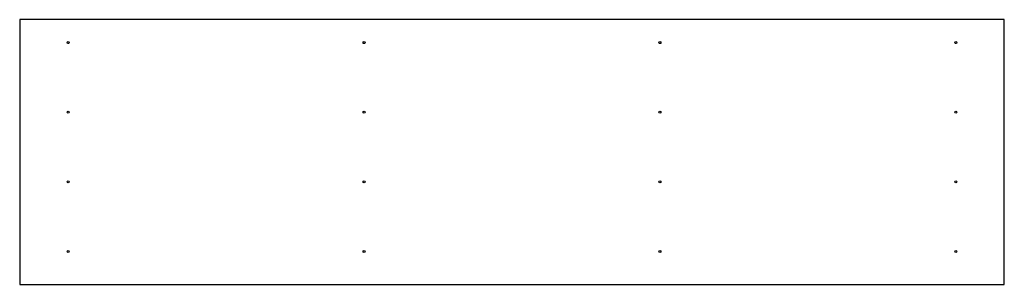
# Model space of a CAD drawing. Extents: x 0 to 1200, y 0 to 323.
import ezdxf

# ---------------------------------------------------------------- set-up
doc = ezdxf.new("R2010")
doc.units = 0

msp = doc.modelspace()

# ---------------------------------------------------------------- linework, layer by layer
at = {"layer": 'CUT'}
msp.add_lwpolyline([(0, 0), (1200, 0), (1200, 323.018445), (0, 323.018445)], close=True, dxfattribs=at)
at = {"layer": 'DRILL'}
for centre in [(59, 295), (419.666667, 295), (780.333333, 295), (1141, 295), (59, 210), (419.666667, 210), (780.333333, 210), (1141, 210), (59, 125), (419.666667, 125), (780.333333, 125), (1141, 125), (59, 40), (419.666667, 40), (780.333333, 40), (1141, 40)]:
    msp.add_circle(centre, 1.25, dxfattribs=at)

doc.saveas('drawing.dxf')
